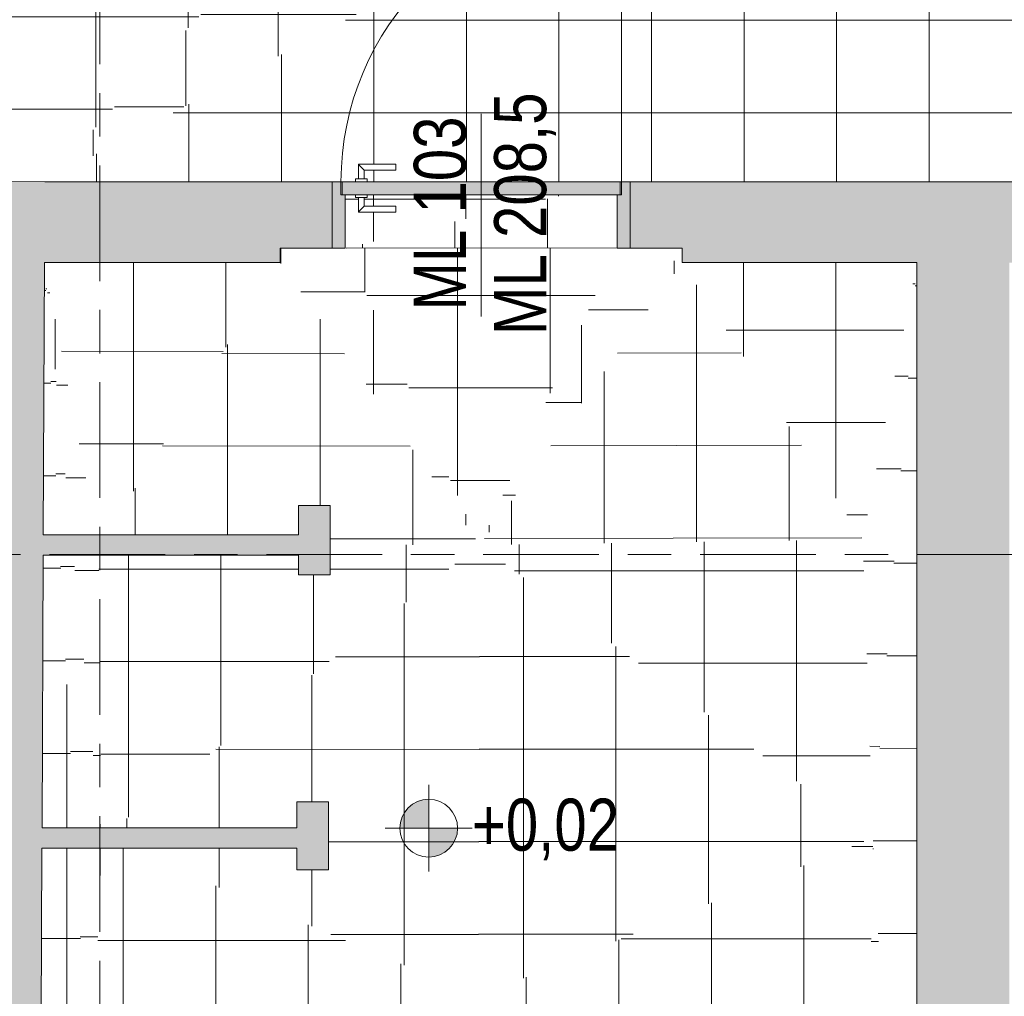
# Model space of a CAD drawing. Header units: metres. Extents: x 2 to 165, y -54 to 869.
# Tile 67 of 106: x 49.35 to 52.76, y 14.2 to 17.58. Entities that reach past the tile are written whole.
import ezdxf

# ---------------------------------------------------------------- set-up
doc = ezdxf.new("R2010")
doc.units = ezdxf.units.M
doc.linetypes.add('_Rasterlinie_', pattern=[0.75, 0.4, -0.1, 0.15, -0.1])
for name, color, linetype, lineweight in [('A_Geschossdecken', 7, 'Continuous', 5), ('A_Geschossdecken_Oberflächenschraffur', 7, 'Continuous', 5), ('A_Hoehenkoten', 124, 'Continuous', 5), ('A_Raster', 128, 'Continuous', 5), ('A_Tuer', 128, 'Continuous', 5), ('A_Türen_Element', 128, 'Continuous', 5), ('A_Türen_Rahmen', 128, 'Continuous', 5), ('A_Wand', 244, 'Continuous', 5), ('A_Wand_Schraff', 1, 'Continuous', 5), ('A_Öffnung', 128, 'Continuous', 5)]:
    doc.layers.add(name, color=color, linetype=linetype, lineweight=lineweight)
doc.styles.add('Arial', font='arial.ttf', dxfattribs={"width": 0.8, "height": 0.18})
pattern_1 = [(0, (56.97475, -0.006), (0, 0.32), []), (90, (56.97475, -0.006), (-0.32, 2e-17), [])]
pattern_2 = [(0, (56.97275, -0.009), (0, 0.32), []), (90, (56.97275, -0.009), (-0.32, 2e-17), [])]
pattern_3 = [(0, (56.96375, -0.001), (0, 0.32), []), (90, (56.96375, -0.001), (-0.32, 2e-17), [])]
pattern_4 = [(0, (56.97475, -0.021), (0, 0.32), []), (90, (56.97475, -0.021), (-0.32, 2e-17), [])]
pattern_5 = [(0.01, (56.48675, 0.005), (-5.6e-05, 0.32), []), (90, (56.48675, 0.005), (-0.317, 2e-17), [])]
pattern_6 = [(0.026, (56.93475, 0.154), (-0.000145, 0.32), []), (90, (56.93475, 0.154), (-0.32, 2e-17), [])]
pattern_7 = [(0, (56.97275, 0), (0, 0.32), []), (90, (56.97275, 0), (-0.32, 2e-17), [])]
pattern_8 = [(359.875, (57.39275, 0.01), (-0.000302, 0.3200014), []), (90, (57.39275, 0.01), (-0.306, 0.001), [])]
pattern_9 = [(359.997, (56.94375, -0.013), (1.7e-05, 0.32), []), (90, (56.94375, -0.013), (-0.32, 2e-17), [])]
pattern_10 = [(0.06, (57.05275, -0.057), (-0.000335, 0.32), []), (90, (57.05275, -0.057), (-0.32, 2e-17), [])]
pattern_11 = [(0, (56.97275, 0.238), (0, 0.319), []), (90, (56.97275, 0.238), (-0.32, 2e-17), [])]
pattern_12 = [(359.917, (57.10275, 0.103), (0.0004636, 0.3199997), []), (90, (57.10275, 0.103), (-0.32, 2e-17), [])]
pattern_13 = [(0.003, (57.06775, -0.003), (-1.7e-05, 0.32), []), (90, (57.06775, -0.003), (-0.32, 2e-17), [])]
pattern_14 = [(0.018, (56.64575, 0.012), (-0.0001005, 0.32), []), (90, (56.64575, 0.012), (-0.319, 2e-17), [])]
pattern_15 = [(359.989, (56.44575, -0.005), (6.14e-05, 0.32), []), (90, (56.44575, -0.005), (-0.317, 2e-17), [])]
pattern_16 = [(0.015, (56.85175, 0.02), (-8.4e-05, 0.32), []), (90, (56.85175, 0.02), (-0.32, 2e-17), [])]
pattern_17 = [(359.854, (57.39975, 0.015), (-0.0001846, 0.3200015), []), (90, (57.39975, 0.015), (-0.309, 0.001), [])]
pattern_18 = [(0.001, (56.86175, 0.002), (-5.6e-06, 0.32), []), (90, (56.86175, 0.002), (-0.32, 2e-17), [])]
pattern_19 = [(0.016, (57.24275, -0.005), (-8.94e-05, 0.32), []), (90, (57.24275, -0.005), (-0.318, 2e-17), [])]
pattern_20 = [(359.999, (57.08575, 0.001), (5.6e-06, 0.32), []), (90, (57.08575, 0.001), (-0.32, 2e-17), [])]
pattern_21 = [(359.916, (57.10875, 0.096), (0.000469, 0.3199997), []), (90, (57.10875, 0.096), (-0.32, 2e-17), [])]
pattern_22 = [(359.985, (57.07975, 0.016), (8.4e-05, 0.32), []), (90, (57.07975, 0.016), (-0.32, 2e-17), [])]
pattern_23 = [(0.086, (56.81075, 0.116), (-0.0004803, 0.3199996), []), (90, (56.81075, 0.116), (-0.32, 2e-17), [])]
pattern_24 = [(359.996, (56.83675, -0.005), (2.23e-05, 0.32), []), (90, (56.83675, -0.005), (-0.32, 2e-17), [])]

# ---------------------------------------------------------------- blocks, each defined once
blk = doc.blocks.new('TU DF 1 - Rahmenstock flächenbündig variabel - DL - H - 840 x 2040-8145031-AB- E0-  OK FFB')
at = {"layer": 'A_Tuer', "lineweight": 9}
h = blk.add_hatch(color=253, dxfattribs=at)
h.paths.add_polyline_path([(0.47, -0.115), (0.515, -0.115), (0.515, 0.115), (0.485, 0.115), (0.485, 0.07), (0.47, 0.07)], flags=0)
h.paths.add_polyline_path([(-0.515, -0.115), (-0.47, -0.115), (-0.47, 0.07), (-0.485, 0.07), (-0.485, 0.115), (-0.515, 0.115)], flags=0)
blk.add_hatch(color=253, dxfattribs=at).paths.add_polyline_path([(0.481, 0.07), (0.481, 0.115), (-0.481, 0.115), (-0.481, 0.07), (-0.1666, 0.07)], flags=0)
at = {"layer": 'A_Tuer', "color": 250, "lineweight": 9}
for p, q in [((-0.425, 0.175), (-0.425, 0.125)), ((-0.295, 0.175), (-0.425, 0.175)), ((-0.425, 0.175), (-0.425, 0.125)), ((-0.295, 0.175), (-0.425, 0.175)), ((-0.295, 0.175), (-0.295, 0.155)), ((-0.295, 0.175), (-0.295, 0.155)), ((-0.405, 0.125), (-0.405, 0.155)), ((-0.405, 0.155), (-0.295, 0.155)), ((-0.405, 0.125), (-0.405, 0.155)), ((-0.405, 0.155), (-0.295, 0.155)), ((-0.515, -0.115), (-0.515, 0.115)), ((-0.435, 0.125), (-0.435, 0.115)), ((-0.435, 0.125), (-0.395, 0.125)), ((-0.395, 0.115), (-0.395, 0.125)), ((0.515, 0.115), (0.515, -0.115)), ((-0.435, 0.07), (-0.435, 0.06)), ((-0.395, 0.06), (-0.395, 0.07)), ((-0.395, 0.06), (-0.435, 0.06)), ((-0.425, 0.06), (-0.425, 0.01)), ((-0.425, 0.06), (-0.425, 0.01)), ((-0.405, 0.03), (-0.405, 0.06)), ((-0.405, 0.03), (-0.405, 0.06)), ((-0.425, 0.01), (-0.295, 0.01)), ((-0.425, 0.01), (-0.295, 0.01)), ((-0.295, 0.03), (-0.405, 0.03)), ((-0.295, 0.03), (-0.405, 0.03)), ((-0.295, 0.03), (-0.295, 0.01)), ((-0.295, 0.03), (-0.295, 0.01))]:
    blk.add_line(p, q, dxfattribs=at)
for points in [[(-0.405, 0.155), (-0.405, 0.155), (-0.4052, 0.1552), (-0.4057, 0.1557), (-0.4063, 0.1563), (-0.4069, 0.1569), (-0.4075, 0.1575), (-0.4081, 0.1581), (-0.4089, 0.1589), (-0.4098, 0.1598), (-0.4106, 0.1606), (-0.4112, 0.1612), (-0.4118, 0.1618), (-0.4124, 0.1624), (-0.413, 0.163), (-0.4137, 0.1637), (-0.4143, 0.1643), (-0.415, 0.165), (-0.4157, 0.1657), (-0.4163, 0.1663), (-0.417, 0.167), (-0.4176, 0.1676), (-0.4182, 0.1682), (-0.4188, 0.1688), (-0.4194, 0.1694), (-0.42, 0.17), (-0.4206, 0.1706), (-0.4213, 0.1713), (-0.4219, 0.1719), (-0.4225, 0.1725), (-0.4231, 0.1731), (-0.4237, 0.1737), (-0.4243, 0.1743), (-0.4248, 0.1748), (-0.425, 0.175), (-0.425, 0.175)], [(-0.405, 0.155), (-0.405, 0.155), (-0.4052, 0.1552), (-0.4057, 0.1557), (-0.4063, 0.1563), (-0.4069, 0.1569), (-0.4075, 0.1575), (-0.4081, 0.1581), (-0.4089, 0.1589), (-0.4098, 0.1598), (-0.4106, 0.1606), (-0.4112, 0.1612), (-0.4118, 0.1618), (-0.4124, 0.1624), (-0.413, 0.163), (-0.4137, 0.1637), (-0.4143, 0.1643), (-0.415, 0.165), (-0.4157, 0.1657), (-0.4163, 0.1663), (-0.417, 0.167), (-0.4176, 0.1676), (-0.4182, 0.1682), (-0.4188, 0.1688), (-0.4194, 0.1694), (-0.42, 0.17), (-0.4206, 0.1706), (-0.4213, 0.1713), (-0.4219, 0.1719), (-0.4225, 0.1725), (-0.4231, 0.1731), (-0.4237, 0.1737), (-0.4243, 0.1743), (-0.4248, 0.1748), (-0.425, 0.175), (-0.425, 0.175)], [(-0.425, 0.01), (-0.425, 0.01), (-0.4248, 0.0102), (-0.4243, 0.0107), (-0.4237, 0.0113), (-0.4231, 0.0119), (-0.4225, 0.0125), (-0.4219, 0.0131), (-0.4211, 0.0139), (-0.4202, 0.0148), (-0.4194, 0.0156), (-0.4188, 0.0162), (-0.4182, 0.0168), (-0.4176, 0.0174), (-0.417, 0.018), (-0.4163, 0.0187), (-0.4157, 0.0193), (-0.415, 0.02), (-0.4143, 0.0207), (-0.4137, 0.0213), (-0.413, 0.022), (-0.4124, 0.0226), (-0.4118, 0.0232), (-0.4112, 0.0238), (-0.4106, 0.0244), (-0.41, 0.025), (-0.4094, 0.0256), (-0.4087, 0.0263), (-0.4081, 0.0269), (-0.4075, 0.0275), (-0.4069, 0.0281), (-0.4063, 0.0287), (-0.4057, 0.0293), (-0.4052, 0.0298), (-0.405, 0.03), (-0.405, 0.03)], [(-0.425, 0.01), (-0.425, 0.01), (-0.4248, 0.0102), (-0.4243, 0.0107), (-0.4237, 0.0113), (-0.4231, 0.0119), (-0.4225, 0.0125), (-0.4219, 0.0131), (-0.4211, 0.0139), (-0.4202, 0.0148), (-0.4194, 0.0156), (-0.4188, 0.0162), (-0.4182, 0.0168), (-0.4176, 0.0174), (-0.417, 0.018), (-0.4163, 0.0187), (-0.4157, 0.0193), (-0.415, 0.02), (-0.4143, 0.0207), (-0.4137, 0.0213), (-0.413, 0.022), (-0.4124, 0.0226), (-0.4118, 0.0232), (-0.4112, 0.0238), (-0.4106, 0.0244), (-0.41, 0.025), (-0.4094, 0.0256), (-0.4087, 0.0263), (-0.4081, 0.0269), (-0.4075, 0.0275), (-0.4069, 0.0281), (-0.4063, 0.0287), (-0.4057, 0.0293), (-0.4052, 0.0298), (-0.405, 0.03), (-0.405, 0.03)]]:
    blk.add_open_spline(points, degree=3, knots=[0, 0, 0, 0, 0.083333, 0.125, 0.166667, 0.208333, 0.229167, 0.25, 0.291667, 0.333333, 0.354167, 0.375, 0.395833, 0.416667, 0.4375, 0.458333, 0.479167, 0.5, 0.520833, 0.541667, 0.5625, 0.583333, 0.604167, 0.625, 0.645833, 0.666667, 0.6875, 0.708333, 0.75, 0.770833, 0.791667, 0.833333, 0.875, 0.916667, 1, 1, 1, 1], dxfattribs=at)
at = {"layer": 'A_Türen_Element', "color": 250, "lineweight": 9}
for p, q in [((-0.481, 0.115), (0.481, 0.115)), ((-0.481, 0.07), (-0.481, 0.115)), ((0.481, 0.115), (0.481, 0.07)), ((0.481, 0.07), (-0.481, 0.07))]:
    blk.add_line(p, q, dxfattribs=at)
at = {"layer": 'A_Türen_Rahmen', "color": 250, "lineweight": 9}
for p, q in [((-0.485, 0.115), (-0.515, 0.115)), ((-0.485, 0.07), (-0.485, 0.115)), ((0.515, 0.115), (0.485, 0.115)), ((0.485, 0.115), (0.485, 0.07)), ((-0.47, 0.07), (-0.485, 0.07)), ((-0.47, -0.115), (-0.47, 0.07)), ((0.485, 0.07), (0.47, 0.07)), ((0.47, 0.07), (0.47, -0.115)), ((-0.515, -0.115), (-0.47, -0.115)), ((0.47, -0.115), (0.515, -0.115))]:
    blk.add_line(p, q, dxfattribs=at)
at = {"layer": 'A_Öffnung', "color": 250, "lineweight": 9}
blk.add_line((0.485, 0.115), (0.485, 1.085), dxfattribs=at)
blk.add_arc((0.485, 0.115), 0.97, 90, 180, dxfattribs=at)
blk = doc.blocks.new('Beschriftung Türen DL oder ML - Durchgangslichte mit Kennzeichen-6113498-AB- E0-  OK FFB')
at = {"layer": 'A_Tuer'}
blk.add_line((0, 0.003493), (0, -0.003507), dxfattribs=at)
blk = doc.blocks.new('Höhenkoten - Kreuz gefüllt-6114407-AB- E0-  OK FFB')
at = {"layer": 'A_Hoehenkoten'}
h = blk.add_hatch(color=256, dxfattribs=at)
edge = h.paths.add_edge_path(flags=0)
edge.add_line((0.001, 0.0014), (0, 0.0014))
edge.add_line((0, 0.0014), (0, 0.0024))
edge.add_arc((0, 0.0014), 0.001, 0, 90, ccw=False)
h = blk.add_hatch(color=256, dxfattribs=at)
edge = h.paths.add_edge_path(flags=0)
edge.add_line((-0.001, 0.0014), (0, 0.0014))
edge.add_line((0, 0.0014), (0, 0.0004))
edge.add_arc((0, 0.0014), 0.001, 180, 270, ccw=False)
for p, q in [((0, 0.0029), (0, -0.0001)), ((0, 0.0014), (0, 0.0024)), ((0, 0.0024), (0, 0.0014)), ((0, 0.0024), (0, 0.0014)), ((0, 0.0014), (0, 0.0024)), ((-0.0015, 0.0014), (0.0015, 0.0014)), ((-0.001, 0.0014), (0, 0.0014)), ((0, 0.0014), (-0.001, 0.0014)), ((0, 0.0014), (-0.001, 0.0014)), ((-0.001, 0.0014), (0, 0.0014)), ((0.001, 0.0014), (0, 0.0014)), ((0, 0.0014), (0, 0.0004)), ((0, 0.0004), (0, 0.0014)), ((0, 0.0014), (0.001, 0.0014)), ((0, 0.0014), (0.001, 0.0014)), ((0.001, 0.0014), (0, 0.0014)), ((0, 0.0014), (0, 0.0004)), ((0, 0.0004), (0, 0.0014))]:
    blk.add_line(p, q, dxfattribs=at)
for start, end in [(90, 180), (90, 180), (360, 90), (360, 90), (180, 270), (180, 270), (270, 0), (270, 360)]:
    blk.add_arc((0, 0.0014), 0.001, start, end, dxfattribs=at)

msp = doc.modelspace()

# ---------------------------------------------------------------- hatches: boundary and pattern name
at = {"layer": 'A_Geschossdecken_Oberflächenschraffur'}
h = msp.add_hatch(dxfattribs=at)
h.set_pattern_fill('FP_242', color=9, style=0, pattern_type=2)
h.set_pattern_definition(pattern_1)
h.paths.add_polyline_path([(49.4366, 17.0207), (42.8944, 19.919), (42.8944, 17.0593), (47.2716, 17.0338), (47.2723, 17.0435), (47.2817, 17.0435), (47.2823, 17.0934), (47.4119, 17.0913), (47.4115, 17.0727), (47.3018, 17.0727), (47.3018, 17.0433), (47.3117, 17.0433), (47.3117, 17.0333), (49.4354, 17.0207)], flags=0)
h = msp.add_hatch(dxfattribs=at)
h.set_pattern_fill('FP_242', color=9, style=0, pattern_type=2)
h.set_pattern_definition(pattern_1)
h.paths.add_polyline_path([(49.4366, 17.0207), (42.8944, 19.919), (42.8944, 17.0593), (47.2716, 17.0338), (47.2723, 17.0435), (47.2817, 17.0435), (47.2823, 17.0934), (47.4119, 17.0913), (47.4115, 17.0727), (47.3018, 17.0727), (47.3018, 17.0433), (47.3117, 17.0433), (47.3117, 17.0333), (49.4354, 17.0207)], flags=0)
h = msp.add_hatch(dxfattribs=at)
h.set_pattern_fill('FP_243', color=9, style=0, pattern_type=2)
h.set_pattern_definition(pattern_2)
h.paths.add_polyline_path([(48.1111, 19.8877), (48.1159, 19.8837), (48.1111, 19.8877)], flags=0)
h.paths.add_polyline_path([(48.1232, 19.8526), (48.123, 19.8512), (48.1225, 19.8517)], flags=0)
h.paths.add_polyline_path([(49.4366, 17.0207), (52.125, 19.9027), (48.1225, 19.9097), (48.1213, 19.8998), (48.1111, 19.8998), (48.1113, 19.8876), (48.1181, 19.8835), (48.1198, 19.8817), (48.1264, 19.8702), (48.1268, 19.8668), (48.1255, 19.858), (48.1181, 19.846), (48.1128, 19.8439), (48.1105, 19.8439), (48.1075, 19.8426), (48.1041, 19.8406), (48.1024, 19.8454), (48.0983, 19.8427), (48.0975, 19.842), (48.0967, 19.8417), (48.0936, 19.8421), (48.0877, 19.8452), (48.0824, 19.8509), (48.0775, 19.8637), (48.0795, 19.8749), (48.081, 19.8753), (48.0851, 19.8826), (48.0938, 19.8877), (48.0938, 19.8998), (48.0825, 19.8998), (48.0825, 19.9098), (42.8944, 19.919), (49.4354, 17.0212)], flags=0)
h.paths.add_polyline_path([(48.0877, 19.8452), (48.0877, 19.8468), (48.0872, 19.8461)], flags=0)
h.paths.add_polyline_path([(48.1024, 19.8877), (48.1033, 19.8865), (48.1045, 19.8877), (48.1025, 19.8877)], flags=0)
h.paths.add_polyline_path([(48.1004, 19.8877), (48.0981, 19.8877), (48.0981, 19.8862), (48.1004, 19.8877)], flags=0)
h.paths.add_polyline_path([(48.1, 19.8852), (48.1013, 19.8877), (48.1003, 19.8872), (48.1001, 19.8856)], flags=0)
h = msp.add_hatch(dxfattribs=at)
h.set_pattern_fill('FP_243', color=9, style=0, pattern_type=2)
h.set_pattern_definition(pattern_2)
h.paths.add_polyline_path([(48.1111, 19.8877), (48.1159, 19.8837), (48.1111, 19.8877)], flags=0)
h.paths.add_polyline_path([(48.1232, 19.8526), (48.123, 19.8512), (48.1225, 19.8517)], flags=0)
h.paths.add_polyline_path([(49.4366, 17.0207), (52.125, 19.9027), (48.1225, 19.9097), (48.1213, 19.8998), (48.1111, 19.8998), (48.1113, 19.8876), (48.1181, 19.8835), (48.1198, 19.8817), (48.1264, 19.8702), (48.1268, 19.8668), (48.1255, 19.858), (48.1181, 19.846), (48.1128, 19.8439), (48.1105, 19.8439), (48.1075, 19.8426), (48.1041, 19.8406), (48.1024, 19.8454), (48.0983, 19.8427), (48.0975, 19.842), (48.0967, 19.8417), (48.0936, 19.8421), (48.0877, 19.8452), (48.0824, 19.8509), (48.0775, 19.8637), (48.0795, 19.8749), (48.081, 19.8753), (48.0851, 19.8826), (48.0938, 19.8877), (48.0938, 19.8998), (48.0825, 19.8998), (48.0825, 19.9098), (42.8944, 19.919), (49.4354, 17.0212)], flags=0)
h.paths.add_polyline_path([(48.0877, 19.8452), (48.0877, 19.8468), (48.0872, 19.8461)], flags=0)
h.paths.add_polyline_path([(48.1024, 19.8877), (48.1033, 19.8865), (48.1045, 19.8877), (48.1025, 19.8877)], flags=0)
h.paths.add_polyline_path([(48.1004, 19.8877), (48.0981, 19.8877), (48.0981, 19.8862), (48.1004, 19.8877)], flags=0)
h.paths.add_polyline_path([(48.1, 19.8852), (48.1013, 19.8877), (48.1003, 19.8872), (48.1001, 19.8856)], flags=0)
h = msp.add_hatch(dxfattribs=at)
h.set_pattern_fill('FP_244', color=9, style=0, pattern_type=2)
h.set_pattern_definition(pattern_3)
h.paths.add_polyline_path([(49.4366, 17.0207), (52.3453, 18.583), (52.1244, 19.9021), (49.438, 17.0222)], flags=0)
h = msp.add_hatch(dxfattribs=at)
h.set_pattern_fill('FP_244', color=9, style=0, pattern_type=2)
h.set_pattern_definition(pattern_3)
h.paths.add_polyline_path([(49.4366, 17.0207), (52.3453, 18.583), (52.1244, 19.9021), (49.438, 17.0222)], flags=0)
h = msp.add_hatch(dxfattribs=at)
h.set_pattern_fill('FP_251', color=9, style=0, pattern_type=2)
h.set_pattern_definition(pattern_4)
h.paths.add_polyline_path([(54.776, 17.0207), (55.2117, 17.0207), (52.3455, 18.5821), (49.4366, 17.0207), (50.511, 17.0207), (50.5117, 17.0307), (50.521, 17.0307), (50.5214, 17.0807), (50.651, 17.0804), (50.651, 17.0607), (50.541, 17.0607), (50.541, 17.0307), (50.551, 17.0298), (50.551, 17.0207), (53.871, 17.0207), (53.8717, 17.0307), (53.881, 17.0307), (53.8814, 17.0807), (54.011, 17.0804), (54.011, 17.0607), (53.901, 17.0607), (53.901, 17.0307), (53.911, 17.0298), (53.911, 17.0207), (54.1473, 17.0207)], flags=0)
h = msp.add_hatch(dxfattribs=at)
h.set_pattern_fill('FP_251', color=9, style=0, pattern_type=2)
h.set_pattern_definition(pattern_4)
h.paths.add_polyline_path([(54.776, 17.0207), (55.2117, 17.0207), (52.3455, 18.5821), (49.4366, 17.0207), (50.511, 17.0207), (50.5117, 17.0307), (50.521, 17.0307), (50.5214, 17.0807), (50.651, 17.0804), (50.651, 17.0607), (50.541, 17.0607), (50.541, 17.0307), (50.551, 17.0298), (50.551, 17.0207), (53.871, 17.0207), (53.8717, 17.0307), (53.881, 17.0307), (53.8814, 17.0807), (54.011, 17.0804), (54.011, 17.0607), (53.901, 17.0607), (53.901, 17.0307), (53.911, 17.0298), (53.911, 17.0207), (54.1473, 17.0207)], flags=0)
h = msp.add_hatch(dxfattribs=at)
h.set_pattern_fill('FP_351', color=9, style=0, pattern_type=2)
h.set_pattern_definition(pattern_6)
h.paths.add_polyline_path([(51.416, 16.7907), (51.416, 16.9757), (51.2321, 16.9757), (50.476, 16.7907), (50.9413, 16.7907)], flags=0)
h = msp.add_hatch(dxfattribs=at)
h.set_pattern_fill('FP_351', color=9, style=0, pattern_type=2)
h.set_pattern_definition(pattern_6)
h.paths.add_polyline_path([(51.416, 16.7907), (51.416, 16.9757), (51.2321, 16.9757), (50.476, 16.7907), (50.9413, 16.7907)], flags=0)
h = msp.add_hatch(dxfattribs=at)
h.set_pattern_fill('FP_4', color=9, style=0, pattern_type=2)
h.set_pattern_definition(pattern_7)
h.paths.add_polyline_path([(50.476, 16.7907), (51.2321, 16.9757), (50.551, 16.9757), (50.5503, 16.9657), (50.541, 16.9657), (50.541, 16.9357), (50.651, 16.9354), (50.651, 16.9157), (50.521, 16.9161), (50.521, 16.9657), (50.511, 16.9657), (50.511, 16.9757), (50.476, 16.9757)], flags=0)
h = msp.add_hatch(dxfattribs=at)
h.set_pattern_fill('FP_4', color=9, style=0, pattern_type=2)
h.set_pattern_definition(pattern_7)
h.paths.add_polyline_path([(50.476, 16.7907), (51.2321, 16.9757), (50.551, 16.9757), (50.5503, 16.9657), (50.541, 16.9657), (50.541, 16.9357), (50.651, 16.9354), (50.651, 16.9157), (50.521, 16.9161), (50.521, 16.9657), (50.511, 16.9657), (50.511, 16.9757), (50.476, 16.9757)], flags=0)
h = msp.add_hatch(dxfattribs=at)
h.set_pattern_fill('FP_4', color=9, style=0, pattern_type=2)
h.set_pattern_definition(pattern_7)
h.paths.add_polyline_path([(50.9413, 15.7646), (50.476, 16.7907), (50.251, 16.7907), (50.251, 16.7407), (50.9165, 15.7996)], flags=0)
h = msp.add_hatch(dxfattribs=at)
h.set_pattern_fill('FP_4', color=9, style=0, pattern_type=2)
h.set_pattern_definition(pattern_7)
h.paths.add_polyline_path([(50.9413, 15.7646), (50.476, 16.7907), (50.251, 16.7907), (50.251, 16.7407), (50.9165, 15.7996)], flags=0)
h = msp.add_hatch(dxfattribs=at)
h.set_pattern_fill('FP_353', color=9, style=0, pattern_type=2)
h.set_pattern_definition(pattern_9)
h.paths.add_polyline_path([(50.9413, 15.7646), (51.416, 16.7907), (50.476, 16.7907), (50.4887, 16.7628)], flags=0)
h = msp.add_hatch(dxfattribs=at)
h.set_pattern_fill('FP_353', color=9, style=0, pattern_type=2)
h.set_pattern_definition(pattern_9)
h.paths.add_polyline_path([(50.9413, 15.7646), (51.416, 16.7907), (50.476, 16.7907), (50.4887, 16.7628)], flags=0)
h = msp.add_hatch(dxfattribs=at)
h.set_pattern_fill('FP_354', color=9, style=0, pattern_type=2)
h.set_pattern_definition(pattern_10)
h.paths.add_polyline_path([(50.9413, 15.7646), (51.641, 16.7407), (51.416, 16.7907), (51.3929, 16.7407)], flags=0)
h = msp.add_hatch(dxfattribs=at)
h.set_pattern_fill('FP_354', color=9, style=0, pattern_type=2)
h.set_pattern_definition(pattern_10)
h.paths.add_polyline_path([(50.9413, 15.7646), (51.641, 16.7407), (51.416, 16.7907), (51.3929, 16.7407)], flags=0)
h = msp.add_hatch(dxfattribs=at)
h.set_pattern_fill('FP_349', color=9, style=0, pattern_type=2)
h.set_pattern_definition(pattern_5)
h.paths.add_polyline_path([(49.4094, 10.6619), (49.4701, 11.6602), (49.4136, 11.6602), (49.4094, 10.6676)], flags=0)
h.paths.add_polyline_path([(49.4354, 11.7302), (49.4743, 11.7302), (49.5315, 12.6703), (49.418, 12.6703), (49.4139, 11.7302), (49.4267, 11.7302)], flags=0)
h.paths.add_polyline_path([(49.4226, 12.7403), (49.5357, 12.7403), (49.5935, 13.6911), (49.4223, 13.6911), (49.4183, 12.7403), (49.4223, 12.7403)], flags=0)
h.paths.add_polyline_path([(49.4226, 13.7611), (49.5938, 13.7611), (49.543, 14.7165), (49.4267, 14.7165), (49.4233, 13.9157)], flags=0)
h.paths.add_polyline_path([(49.4311, 14.7865), (49.5393, 14.7865), (49.4892, 15.7296), (49.4311, 15.7296), (49.427, 14.7865)], flags=0)
h.paths.add_polyline_path([(49.4855, 15.7996), (49.4354, 16.7407), (49.4314, 15.7996), (49.4366, 15.7996)], flags=0)
h = msp.add_hatch(dxfattribs=at)
h.set_pattern_fill('FP_349', color=9, style=0, pattern_type=2)
h.set_pattern_definition(pattern_5)
h.paths.add_polyline_path([(49.4094, 10.6619), (49.4701, 11.6602), (49.4136, 11.6602), (49.4094, 10.6676)], flags=0)
h.paths.add_polyline_path([(49.4354, 11.7302), (49.4743, 11.7302), (49.5315, 12.6703), (49.418, 12.6703), (49.4139, 11.7302), (49.4267, 11.7302)], flags=0)
h.paths.add_polyline_path([(49.4226, 12.7403), (49.5357, 12.7403), (49.5935, 13.6911), (49.4223, 13.6911), (49.4183, 12.7403), (49.4223, 12.7403)], flags=0)
h.paths.add_polyline_path([(49.4226, 13.7611), (49.5938, 13.7611), (49.543, 14.7165), (49.4267, 14.7165), (49.4233, 13.9157)], flags=0)
h.paths.add_polyline_path([(49.4311, 14.7865), (49.5393, 14.7865), (49.4892, 15.7296), (49.4311, 15.7296), (49.427, 14.7865)], flags=0)
h.paths.add_polyline_path([(49.4855, 15.7996), (49.4354, 16.7407), (49.4314, 15.7996), (49.4366, 15.7996)], flags=0)
h = msp.add_hatch(dxfattribs=at)
h.set_pattern_fill('FP_356', color=9, style=0, pattern_type=2)
h.set_pattern_definition(pattern_12)
h.paths.add_polyline_path([(49.6455, 15.7996), (50.251, 16.7407), (49.4354, 16.7407), (49.6162, 15.7996), (49.6327, 15.7996)], flags=0)
h = msp.add_hatch(dxfattribs=at)
h.set_pattern_fill('FP_356', color=9, style=0, pattern_type=2)
h.set_pattern_definition(pattern_12)
h.paths.add_polyline_path([(49.6455, 15.7996), (50.251, 16.7407), (49.4354, 16.7407), (49.6162, 15.7996), (49.6327, 15.7996)], flags=0)
h = msp.add_hatch(dxfattribs=at)
h.set_pattern_fill('FP_359', color=9, style=0, pattern_type=2)
h.set_pattern_definition(pattern_15)
h.paths.add_polyline_path([(49.6292, 14.7865), (49.6323, 14.7865), (49.6229, 15.7296), (49.5357, 15.7296), (49.6229, 14.8497)], flags=0)
h.paths.add_polyline_path([(49.5287, 15.7996), (49.6162, 15.7996), (49.4366, 16.7286)], flags=0)
h = msp.add_hatch(dxfattribs=at)
h.set_pattern_fill('FP_359', color=9, style=0, pattern_type=2)
h.set_pattern_definition(pattern_15)
h.paths.add_polyline_path([(49.6292, 14.7865), (49.6323, 14.7865), (49.6229, 15.7296), (49.5357, 15.7296), (49.6229, 14.8497)], flags=0)
h.paths.add_polyline_path([(49.5287, 15.7996), (49.6162, 15.7996), (49.4366, 16.7286)], flags=0)
h = msp.add_hatch(dxfattribs=at)
h.set_pattern_fill('FP_374', color=9, style=0, pattern_type=2)
h.set_pattern_definition(pattern_21)
h.paths.add_polyline_path([(50.9413, 15.7646), (50.251, 16.7407), (49.6455, 15.7996), (50.3138, 15.7996), (50.3138, 15.9008), (50.4238, 15.9008), (50.4238, 15.7646), (50.9359, 15.7646)], flags=0)
h = msp.add_hatch(dxfattribs=at)
h.set_pattern_fill('FP_374', color=9, style=0, pattern_type=2)
h.set_pattern_definition(pattern_21)
h.paths.add_polyline_path([(50.9413, 15.7646), (50.251, 16.7407), (49.6455, 15.7996), (50.3138, 15.7996), (50.3138, 15.9008), (50.4238, 15.9008), (50.4238, 15.7646), (50.9359, 15.7646)], flags=0)
h = msp.add_hatch(dxfattribs=at)
h.set_pattern_fill('FP_376', color=9, style=0, pattern_type=2)
h.set_pattern_definition(pattern_23)
h.paths.add_polyline_path([(50.9413, 15.7646), (52.2659, 15.7838), (51.641, 16.7407), (50.9551, 15.7838)], flags=0)
h = msp.add_hatch(dxfattribs=at)
h.set_pattern_fill('FP_376', color=9, style=0, pattern_type=2)
h.set_pattern_definition(pattern_23)
h.paths.add_polyline_path([(50.9413, 15.7646), (52.2659, 15.7838), (51.641, 16.7407), (50.9551, 15.7838)], flags=0)
h = msp.add_hatch(dxfattribs=at)
h.set_pattern_fill('FP_355', color=9, style=0, pattern_type=2)
h.set_pattern_definition(pattern_11)
h.paths.add_polyline_path([(52.2659, 15.7838), (52.4527, 16.7407), (51.641, 16.7407), (52.0055, 16.1825)], flags=0)
h = msp.add_hatch(dxfattribs=at)
h.set_pattern_fill('FP_355', color=9, style=0, pattern_type=2)
h.set_pattern_definition(pattern_11)
h.paths.add_polyline_path([(52.2659, 15.7838), (52.4527, 16.7407), (51.641, 16.7407), (52.0055, 16.1825)], flags=0)
h = msp.add_hatch(dxfattribs=at)
h.set_pattern_fill('FP_369', color=9, style=0, pattern_type=2)
h.set_pattern_definition(pattern_17)
h.paths.add_polyline_path([(52.301, 14.7515), (52.4527, 16.7407), (52.2659, 15.7838), (52.2829, 15.2822)], flags=0)
h = msp.add_hatch(dxfattribs=at)
h.set_pattern_fill('FP_369', color=9, style=0, pattern_type=2)
h.set_pattern_definition(pattern_17)
h.paths.add_polyline_path([(52.301, 14.7515), (52.4527, 16.7407), (52.2659, 15.7838), (52.2829, 15.2822)], flags=0)
h = msp.add_hatch(dxfattribs=at)
h.set_pattern_fill('FP_352', color=9, style=0, pattern_type=2)
h.set_pattern_definition(pattern_8)
h.paths.add_polyline_path([(52.4527, 11.9226), (52.4527, 16.7407), (52.301, 14.7515), (52.4392, 12.1736)], flags=0)
h = msp.add_hatch(dxfattribs=at)
h.set_pattern_fill('FP_352', color=9, style=0, pattern_type=2)
h.set_pattern_definition(pattern_8)
h.paths.add_polyline_path([(52.4527, 11.9226), (52.4527, 16.7407), (52.301, 14.7515), (52.4392, 12.1736)], flags=0)
h = msp.add_hatch(dxfattribs=at)
h.set_pattern_fill('FP_358', color=9, style=0, pattern_type=2)
h.set_pattern_definition(pattern_14)
h.paths.add_polyline_path([(49.5951, 13.7611), (49.5969, 13.7611), (49.6314, 14.7165), (49.543, 14.7165), (49.5938, 13.7611)], flags=0)
h.paths.add_polyline_path([(49.5393, 14.7865), (49.6292, 14.7865), (49.5357, 15.7296), (49.4892, 15.7296)], flags=0)
h.paths.add_polyline_path([(49.5287, 15.7996), (49.4366, 16.7181), (49.4855, 15.7996)], flags=0)
h = msp.add_hatch(dxfattribs=at)
h.set_pattern_fill('FP_358', color=9, style=0, pattern_type=2)
h.set_pattern_definition(pattern_14)
h.paths.add_polyline_path([(49.5951, 13.7611), (49.5969, 13.7611), (49.6314, 14.7165), (49.543, 14.7165), (49.5938, 13.7611)], flags=0)
h.paths.add_polyline_path([(49.5393, 14.7865), (49.6292, 14.7865), (49.5357, 15.7296), (49.4892, 15.7296)], flags=0)
h.paths.add_polyline_path([(49.5287, 15.7996), (49.4366, 16.7181), (49.4855, 15.7996)], flags=0)
h = msp.add_hatch(dxfattribs=at)
h.set_pattern_fill('FP_377', color=9, style=0, pattern_type=2)
h.set_pattern_definition(pattern_24)
h.paths.add_polyline_path([(52.301, 14.7515), (52.2659, 15.7838), (50.9413, 15.7646), (52.2659, 14.7776)], flags=0)
h = msp.add_hatch(dxfattribs=at)
h.set_pattern_fill('FP_377', color=9, style=0, pattern_type=2)
h.set_pattern_definition(pattern_24)
h.paths.add_polyline_path([(52.301, 14.7515), (52.2659, 15.7838), (50.9413, 15.7646), (52.2659, 14.7776)], flags=0)
h = msp.add_hatch(dxfattribs=at)
h.set_pattern_fill('FP_373', color=9, style=0, pattern_type=2)
h.set_pattern_definition(pattern_20)
h.paths.add_polyline_path([(49.6568, 14.7865), (49.6779, 14.7865), (50.9413, 15.7646), (50.4238, 15.7646), (50.4238, 15.6608), (50.3138, 15.6608), (50.3138, 15.7296), (49.6233, 15.7296), (49.6327, 14.7865)], flags=0)
h = msp.add_hatch(dxfattribs=at)
h.set_pattern_fill('FP_373', color=9, style=0, pattern_type=2)
h.set_pattern_definition(pattern_20)
h.paths.add_polyline_path([(49.6568, 14.7865), (49.6779, 14.7865), (50.9413, 15.7646), (50.4238, 15.7646), (50.4238, 15.6608), (50.3138, 15.6608), (50.3138, 15.7296), (49.6233, 15.7296), (49.6327, 14.7865)], flags=0)
h = msp.add_hatch(dxfattribs=at)
h.set_pattern_fill('FP_375', color=9, style=0, pattern_type=2)
h.set_pattern_definition(pattern_22)
h.paths.add_polyline_path([(50.9359, 14.2038), (50.9413, 15.7646), (49.6779, 14.7865), (50.3082, 14.7865), (50.3082, 14.8761), (50.4182, 14.8761), (50.4182, 14.6411), (50.3082, 14.6411), (50.3082, 14.7165), (49.716, 14.7165), (50.4182, 14.4214)], flags=0)
h = msp.add_hatch(dxfattribs=at)
h.set_pattern_fill('FP_375', color=9, style=0, pattern_type=2)
h.set_pattern_definition(pattern_22)
h.paths.add_polyline_path([(50.9359, 14.2038), (50.9413, 15.7646), (49.6779, 14.7865), (50.3082, 14.7865), (50.3082, 14.8761), (50.4182, 14.8761), (50.4182, 14.6411), (50.3082, 14.6411), (50.3082, 14.7165), (49.716, 14.7165), (50.4182, 14.4214)], flags=0)
h = msp.add_hatch(dxfattribs=at)
h.set_pattern_fill('FP_367', color=9, style=0, pattern_type=2)
h.set_pattern_definition(pattern_16)
h.paths.add_polyline_path([(50.9359, 14.2038), (52.301, 14.7515), (50.9413, 15.7646)], flags=0)
h = msp.add_hatch(dxfattribs=at)
h.set_pattern_fill('FP_367', color=9, style=0, pattern_type=2)
h.set_pattern_definition(pattern_16)
h.paths.add_polyline_path([(50.9359, 14.2038), (52.301, 14.7515), (50.9413, 15.7646)], flags=0)
h = msp.add_hatch(dxfattribs=at)
h.set_pattern_fill('FP_370', color=9, style=0, pattern_type=2)
h.set_pattern_definition(pattern_18)
h.paths.add_polyline_path([(52.2829, 13.7261), (52.301, 14.7515), (50.9359, 14.2038), (51.902, 13.8612)], flags=0)
h = msp.add_hatch(dxfattribs=at)
h.set_pattern_fill('FP_370', color=9, style=0, pattern_type=2)
h.set_pattern_definition(pattern_18)
h.paths.add_polyline_path([(52.2829, 13.7261), (52.301, 14.7515), (50.9359, 14.2038), (51.902, 13.8612)], flags=0)
h = msp.add_hatch(dxfattribs=at)
h.set_pattern_fill('FP_371', color=9, style=0, pattern_type=2)
h.set_pattern_definition(pattern_19)
h.paths.add_polyline_path([(52.4527, 11.9226), (52.301, 14.7515), (52.2829, 13.7261), (52.4291, 12.1736)], flags=0)
h = msp.add_hatch(dxfattribs=at)
h.set_pattern_fill('FP_371', color=9, style=0, pattern_type=2)
h.set_pattern_definition(pattern_19)
h.paths.add_polyline_path([(52.4527, 11.9226), (52.301, 14.7515), (52.2829, 13.7261), (52.4291, 12.1736)], flags=0)
h = msp.add_hatch(dxfattribs=at)
h.set_pattern_fill('FP_357', color=9, style=0, pattern_type=2)
h.set_pattern_definition(pattern_13)
h.paths.add_polyline_path([(49.5978, 13.7611), (49.6939, 13.7611), (50.9359, 14.2038), (49.716, 14.7165), (49.6314, 14.7165), (49.5969, 13.7611)], flags=0)
h = msp.add_hatch(dxfattribs=at)
h.set_pattern_fill('FP_357', color=9, style=0, pattern_type=2)
h.set_pattern_definition(pattern_13)
h.paths.add_polyline_path([(49.5978, 13.7611), (49.6939, 13.7611), (50.9359, 14.2038), (49.716, 14.7165), (49.6314, 14.7165), (49.5969, 13.7611)], flags=0)
at = {"layer": 'A_Wand_Schraff', "lineweight": 9}
for points in [[(49.4132, 11.5566), (49.4366, 17.0207), (49.1866, 17.0222), (49.1632, 11.5566)], [(50.251, 16.7407), (50.251, 17.0207), (49.4366, 17.0207), (49.4354, 16.7407), (49.6568, 16.7407)], [(53.6134, 16.7407), (53.6134, 17.0207), (51.641, 17.0207), (51.641, 16.7407), (52.7727, 16.7407)], [(52.4877, 11.9226), (52.7727, 11.9236), (52.7727, 16.7407), (52.4527, 16.7407), (52.4527, 11.9226)], [(50.4238, 15.6608), (50.4238, 15.9008), (50.3138, 15.9008), (50.3138, 15.6608)], [(49.4311, 15.7296), (50.3138, 15.7296), (50.3138, 15.7996), (49.4314, 15.7996)], [(50.4182, 14.6411), (50.4182, 14.8761), (50.3082, 14.8761), (50.3082, 14.6411)], [(50.3082, 14.7165), (50.3082, 14.7865), (49.427, 14.7865), (49.4267, 14.7165), (49.6568, 14.7165)]]:
    msp.add_hatch(color=253, dxfattribs=at).paths.add_polyline_path(points, flags=0)
h = msp.add_hatch(color=253, dxfattribs=at)
h.paths.add_polyline_path([(51.641, 16.7907), (51.641, 17.0207), (51.461, 17.0207), (51.461, 16.7907)], flags=0)
h.paths.add_polyline_path([(50.251, 16.7907), (50.431, 16.7907), (50.431, 17.0207), (50.251, 17.0207)], flags=0)

# ---------------------------------------------------------------- linework, layer by layer
at = {"layer": 'A_Geschossdecken', "color": 253, "lineweight": 9}
for p, q in [((50.465, 17.0207), (50.461, 17.0207)), ((51.431, 17.0207), (51.427, 17.0207))]:
    msp.add_line(p, q, dxfattribs=at)
at = {"layer": 'A_Raster', "linetype": '_Rasterlinie_', "lineweight": 9}
for p, q in [((49.6267, -53.073), (49.6267, 37.0621)), ((88.1031, 15.7316), (15.5195, 15.7316))]:
    msp.add_line(p, q, dxfattribs=at)
at = {"layer": 'A_Wand', "color": 250, "lineweight": 9}
for p, q in [((49.4366, 17.0207), (48.2216, 17.0279)), ((50.431, 17.0207), (49.4366, 17.0207)), ((50.431, 16.7907), (50.431, 17.0207)), ((51.461, 17.0207), (51.461, 16.7907)), ((53.791, 17.0207), (51.461, 17.0207)), ((50.251, 16.7407), (50.251, 16.7907)), ((50.251, 16.7907), (50.431, 16.7907)), ((51.461, 16.7907), (51.641, 16.7907)), ((51.641, 16.7907), (51.641, 16.7407)), ((49.4314, 15.7996), (49.4354, 16.7407)), ((49.4354, 16.7407), (50.251, 16.7407)), ((51.641, 16.7407), (52.4527, 16.7407)), ((52.4527, 16.7407), (52.4527, 11.9226)), ((50.3138, 15.9008), (50.3138, 15.7996)), ((50.4238, 15.9008), (50.3138, 15.9008)), ((50.4238, 15.6608), (50.4238, 15.9008)), ((50.3138, 15.7996), (49.4314, 15.7996)), ((49.427, 14.7865), (49.4311, 15.7296)), ((49.4311, 15.7296), (50.3138, 15.7296)), ((50.3138, 15.7296), (50.3138, 15.6608)), ((50.3138, 15.6608), (50.4238, 15.6608)), ((50.3082, 14.8761), (50.3082, 14.7865)), ((50.4182, 14.8761), (50.3082, 14.8761)), ((50.4182, 14.6411), (50.4182, 14.8761)), ((50.3082, 14.7865), (49.427, 14.7865)), ((49.4226, 13.7611), (49.4267, 14.7165)), ((49.4267, 14.7165), (50.3082, 14.7165)), ((50.3082, 14.7165), (50.3082, 14.6411)), ((50.3082, 14.6411), (50.4182, 14.6411))]:
    msp.add_line(p, q, dxfattribs=at)

# ---------------------------------------------------------------- block references
at = {"layer": 'A_Hoehenkoten', "extrusion": (0, 0, -1), "xscale": 99.99999999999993, "yscale": 99.99999999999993, "zscale": 99.99999999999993}
msp.add_blockref('Höhenkoten - Kreuz gefüllt-6114407-AB- E0-  OK FFB', (-50.7643, 14.6451), dxfattribs=at)
at = {"layer": 'A_Tuer', "color": 250, "lineweight": 9}
msp.add_blockref('TU DF 1 - Rahmenstock flächenbündig variabel - DL - H - 840 x 2040-8145031-AB- E0-  OK FFB', (50.946, 16.9057), dxfattribs=at)
at = {"layer": 'A_Tuer', "xscale": 99.99999999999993, "yscale": 99.99999999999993, "zscale": 99.99999999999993}
msp.add_blockref('Beschriftung Türen DL oder ML - Durchgangslichte mit Kennzeichen-6113498-AB- E0-  OK FFB', (50.946, 16.9057), dxfattribs=at)

# ---------------------------------------------------------------- texts
at = {"layer": 'A_Hoehenkoten', "insert": (50.9137, 14.8873), "char_height": 0.18, "width": 0.601593, "attachment_point": 1, "line_spacing_factor": 0.941778, "style": 'Arial'}
msp.add_mtext('+0,02', dxfattribs=at)
at = {"layer": 'A_Tuer', "char_height": 0.18, "attachment_point": 1, "rotation": 90, "style": 'Arial'}
for s, insert, width in [('ML 103', (50.7129, 16.5752), 0.801687), ('ML 208,5', (50.9907, 16.4905), 1.000506)]:
    msp.add_mtext(s, dxfattribs=dict(at, insert=insert, width=width))

doc.saveas('drawing.dxf')
